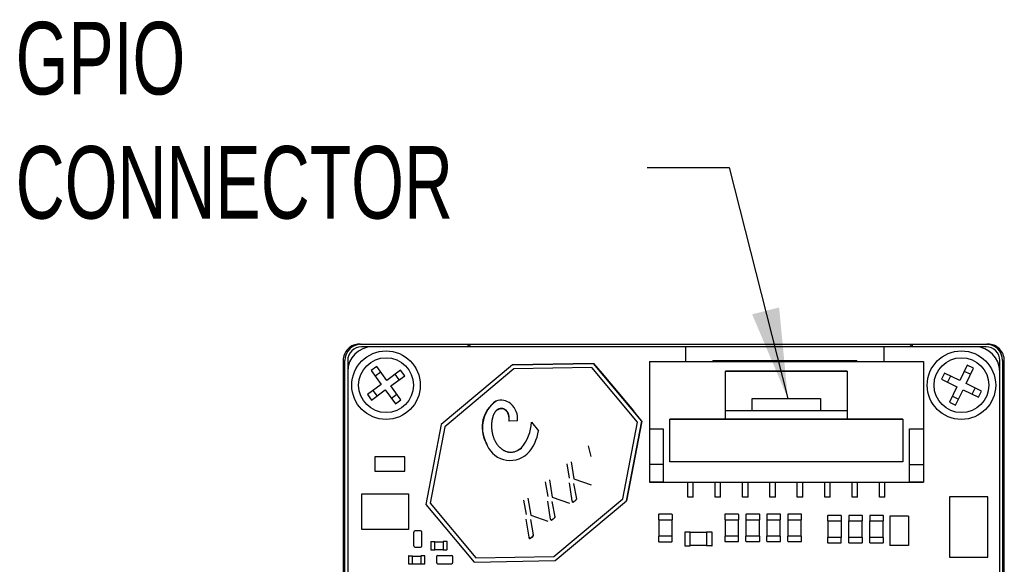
# Model space of a CAD drawing. Extents: x 5 to 274, y 5 to 212.
# Tile 9 of 11: x 187 to 223, y 111 to 130. Entities that reach past the tile are written whole.
import ezdxf
from ezdxf.enums import TextEntityAlignment as Align

# ---------------------------------------------------------------- set-up
doc = ezdxf.new("R2010")
doc.units = 0
doc.layers.get('0').update_dxf_attribs({"linetype": 'CONTINUOUS'})
doc.layers.add('DIMENSIONS', color=8, linetype='CONTINUOUS')

# ---------------------------------------------------------------- blocks, each defined once
blk = doc.blocks.new('SW_NOTE_5')
at = {"layer": 'DIMENSIONS', "color": 0, "flags": 128}
blk.add_lwpolyline([(-5.142, 8.425), (-2.14, 8.425), (0, 0)], dxfattribs=at)
at = {"layer": 'DIMENSIONS', "color": 0}
blk.add_solid([(0, 0), (-0.32, 3.325), (-1.305, 3.075)], dxfattribs=at)
at = {"layer": 'DIMENSIONS', "color": 0, "width": 0.7}
for s, p in [('GPIO', (-28.185, 10.3)), ('CONNECTOR', (-28.185, 5.772))]:
    blk.add_text(s, height=2.6458, dxfattribs=at).set_placement(p, align=Align.BOTTOM_LEFT)

msp = doc.modelspace()

# ---------------------------------------------------------------- linework, layer by layer
at = {"color": 7, "linetype": 'CONTINUOUS'}
for p, q in [((199.356, 118.533), (199.365, 118.533)), ((199.378, 118.533), (199.365, 118.533)), ((199.378, 118.533), (199.42, 118.533)), ((199.421, 118.533), (203.321, 118.533)), ((199.821, 118.433), (199.421, 118.433)), ((211.246, 118.433), (199.821, 118.433)), ((203.321, 118.433), (203.321, 118.533)), ((203.321, 118.533), (203.421, 118.433)), ((203.321, 118.533), (219.521, 118.533)), ((211.246, 118.433), (211.246, 117.893)), ((218.503, 118.433), (211.246, 118.433)), ((218.503, 117.893), (218.503, 118.433)), ((221.821, 118.433), (218.503, 118.433)), ((219.421, 118.433), (219.521, 118.533)), ((219.521, 118.533), (219.521, 118.433)), ((219.521, 118.533), (222.221, 118.533)), ((222.221, 118.433), (221.821, 118.433)), ((222.222, 118.533), (222.264, 118.533)), ((222.277, 118.533), (222.264, 118.533)), ((222.277, 118.533), (222.286, 118.533)), ((198.756, 117.933), (198.756, 117.927)), ((198.756, 117.927), (198.756, 95.14)), ((198.82, 95.133), (198.82, 117.933)), ((198.821, 95.133), (198.821, 117.933)), ((198.921, 117.933), (198.921, 117.533)), ((209.931, 117.893), (209.931, 115.443)), ((209.931, 117.893), (219.931, 117.893)), ((212.243, 117.93), (212.243, 117.893)), ((212.243, 117.93), (217.503, 117.93)), ((217.503, 117.893), (217.503, 117.93)), ((219.931, 117.893), (219.931, 115.443)), ((222.721, 117.533), (222.721, 117.933)), ((222.821, 117.933), (222.821, 95.133)), ((222.822, 117.933), (222.822, 95.133)), ((222.886, 117.927), (222.886, 117.933)), ((222.886, 95.14), (222.886, 117.927)), ((198.921, 117.533), (198.921, 95.533)), ((199.979, 117.712), (199.778, 117.565)), ((199.778, 117.565), (200.146, 117.06)), ((200.348, 117.208), (199.979, 117.712)), ((200.853, 117.577), (200.348, 117.208)), ((201, 117.375), (200.853, 117.577)), ((204.93, 117.777), (202.332, 115.598)), ((204.986, 117.628), (202.47, 115.517)), ((207.895, 117.829), (204.93, 117.777)), ((204.93, 117.777), (207.895, 117.829)), ((204.93, 117.777), (204.93, 117.777)), ((207.826, 117.678), (204.986, 117.628)), ((209.5, 115.683), (207.826, 117.678)), ((209.661, 115.724), (207.895, 117.829)), ((207.895, 117.829), (207.895, 117.829)), ((207.895, 117.829), (208.209, 117.455)), ((212.706, 117.543), (217.156, 117.543)), ((212.706, 115.793), (212.706, 117.543)), ((217.156, 117.543), (212.706, 117.543)), ((212.706, 117.543), (212.706, 117.543)), ((217.156, 117.543), (217.156, 115.793)), ((217.156, 117.543), (217.156, 117.543)), ((221.534, 117.763), (221.263, 117.2)), ((221.651, 117.429), (221.426, 117.538)), ((221.488, 117.091), (221.76, 117.654)), ((221.76, 117.654), (221.534, 117.763)), ((222.721, 95.533), (222.721, 117.533)), ((200.127, 117.511), (199.925, 117.363)), ((200.496, 117.006), (201, 117.375)), ((200.798, 117.227), (200.651, 117.429)), ((208.209, 117.455), (208.209, 117.455)), ((208.209, 117.455), (209.347, 116.099)), ((220.7, 117.472), (220.591, 117.247)), ((220.591, 117.247), (221.154, 116.975)), ((221.263, 117.2), (220.7, 117.472)), ((220.925, 117.363), (220.816, 117.138)), ((200.146, 117.06), (199.642, 116.692)), ((199.789, 116.49), (200.294, 116.859)), ((199.844, 116.839), (199.991, 116.637)), ((200.294, 116.859), (200.663, 116.354)), ((200.864, 116.501), (200.496, 117.006)), ((221.154, 116.975), (220.882, 116.412)), ((221.108, 116.303), (221.379, 116.866)), ((221.379, 116.866), (221.942, 116.595)), ((222.051, 116.82), (221.488, 117.091)), ((221.717, 116.703), (221.826, 116.928)), ((221.942, 116.595), (222.051, 116.82)), ((199.642, 116.692), (199.789, 116.49)), ((200.515, 116.556), (200.717, 116.703)), ((200.663, 116.354), (200.864, 116.501)), ((213.681, 116.093), (213.681, 116.543)), ((213.681, 116.543), (216.181, 116.543)), ((216.181, 116.543), (216.181, 116.093)), ((220.991, 116.637), (221.216, 116.529)), ((209.347, 116.099), (209.347, 116.099)), ((209.661, 115.724), (209.347, 116.099)), ((217.156, 116.093), (212.706, 116.093)), ((220.882, 116.412), (221.108, 116.303)), ((205.119, 115.732), (204.807, 115.72)), ((209.096, 112.813), (209.661, 115.724)), ((209.661, 115.724), (209.096, 112.813)), ((209.661, 115.724), (209.661, 115.724)), ((210.681, 115.793), (212.706, 115.793)), ((210.681, 114.243), (210.681, 115.793)), ((219.181, 115.793), (210.681, 115.793)), ((210.681, 115.793), (210.681, 115.793)), ((212.706, 115.793), (217.156, 115.793)), ((212.706, 115.793), (212.706, 115.793)), ((217.156, 115.793), (219.181, 115.793)), ((217.156, 115.793), (217.156, 115.793)), ((219.181, 115.793), (219.181, 114.243)), ((219.181, 115.793), (219.181, 115.793)), ((202.332, 115.598), (201.767, 112.687)), ((202.47, 115.517), (201.928, 112.728)), ((205.627, 115.681), (205.885, 115.373)), ((208.959, 112.894), (209.5, 115.683)), ((209.931, 115.443), (210.431, 115.443)), ((209.931, 115.443), (210.431, 115.443)), ((209.931, 115.443), (209.931, 115.443)), ((209.931, 115.443), (209.931, 114.143)), ((210.431, 115.443), (210.431, 113.493)), ((210.431, 115.443), (210.431, 115.443)), ((219.431, 115.443), (219.931, 115.443)), ((219.431, 113.493), (219.431, 115.443)), ((219.431, 115.443), (219.931, 115.443)), ((219.431, 115.443), (219.431, 115.443)), ((219.931, 115.443), (219.931, 115.443)), ((219.931, 115.443), (219.931, 114.143)), ((205.264, 114.742), (205.139, 114.663)), ((207.808, 114.43), (207.712, 114.816)), ((199.912, 114.415), (199.912, 113.891)), ((201.012, 114.415), (199.912, 114.415)), ((201.012, 113.891), (201.012, 114.415)), ((207.022, 113.637), (206.929, 114.164)), ((207.076, 114.242), (207.178, 113.614)), ((210.431, 114.143), (209.931, 114.143)), ((210.431, 114.143), (209.931, 114.143)), ((209.931, 114.143), (209.931, 114.143)), ((209.931, 114.143), (209.931, 113.493)), ((219.181, 114.243), (210.681, 114.243)), ((219.431, 114.143), (219.931, 114.143)), ((219.431, 114.143), (219.931, 114.143)), ((219.931, 114.143), (219.931, 114.143)), ((219.931, 114.143), (219.931, 113.493)), ((199.912, 113.891), (201.012, 113.891)), ((206.288, 113.58), (206.389, 112.952)), ((207.178, 113.614), (207.807, 113.393)), ((206.233, 112.976), (206.14, 113.502)), ((207.116, 112.813), (207.012, 113.469)), ((207.166, 113.452), (207.266, 112.893)), ((209.931, 113.493), (211.331, 113.493)), ((209.931, 113.493), (209.931, 113.493)), ((210.431, 113.493), (209.931, 113.493)), ((210.431, 113.493), (219.431, 113.493)), ((210.431, 113.493), (210.431, 113.493)), ((211.331, 113.493), (211.531, 113.493)), ((211.331, 112.943), (211.331, 113.493)), ((211.531, 113.493), (212.331, 113.493)), ((211.531, 112.943), (211.531, 113.493)), ((212.331, 113.493), (212.531, 113.493)), ((212.331, 112.943), (212.331, 113.493)), ((212.531, 113.493), (213.331, 113.493)), ((212.531, 112.943), (212.531, 113.493)), ((213.331, 113.493), (213.531, 113.493)), ((213.331, 112.943), (213.331, 113.493)), ((213.531, 113.493), (214.331, 113.493)), ((213.531, 112.943), (213.531, 113.493)), ((214.331, 113.493), (214.531, 113.493)), ((214.331, 112.943), (214.331, 113.493)), ((214.531, 113.493), (215.331, 113.493)), ((214.531, 112.943), (214.531, 113.493)), ((215.331, 113.493), (215.531, 113.493)), ((215.331, 112.943), (215.331, 113.493)), ((215.531, 113.493), (216.331, 113.493)), ((215.531, 112.943), (215.531, 113.493)), ((216.331, 113.493), (216.531, 113.493)), ((216.331, 112.943), (216.331, 113.493)), ((216.531, 113.493), (217.331, 113.493)), ((216.531, 112.943), (216.531, 113.493)), ((217.331, 113.493), (217.531, 113.493)), ((217.331, 112.943), (217.331, 113.493)), ((217.531, 113.493), (218.331, 113.493)), ((217.531, 112.943), (217.531, 113.493)), ((218.331, 113.493), (218.531, 113.493)), ((218.331, 112.943), (218.331, 113.493)), ((218.531, 113.493), (219.931, 113.493)), ((218.531, 112.943), (218.531, 113.493)), ((219.431, 113.493), (219.431, 113.493)), ((219.931, 113.493), (219.431, 113.493)), ((219.931, 113.493), (219.931, 113.493)), ((199.442, 111.773), (199.442, 113.073)), ((199.442, 113.073), (201.142, 113.073)), ((201.142, 113.073), (201.142, 111.773)), ((205.445, 112.314), (205.352, 112.841)), ((205.499, 112.918), (205.601, 112.29)), ((206.389, 112.952), (207.018, 112.731)), ((206.442, 110.783), (208.959, 112.894)), ((211.531, 112.943), (211.331, 112.943)), ((211.331, 112.943), (211.331, 112.943)), ((211.531, 112.943), (211.331, 112.943)), ((211.531, 112.943), (211.531, 112.943)), ((212.531, 112.943), (212.331, 112.943)), ((212.531, 112.943), (212.331, 112.943)), ((212.331, 112.943), (212.331, 112.943)), ((212.531, 112.943), (212.531, 112.943)), ((213.531, 112.943), (213.331, 112.943)), ((213.531, 112.943), (213.331, 112.943)), ((213.331, 112.943), (213.331, 112.943)), ((213.531, 112.943), (213.531, 112.943)), ((214.531, 112.943), (214.331, 112.943)), ((214.531, 112.943), (214.331, 112.943)), ((214.331, 112.943), (214.331, 112.943)), ((214.531, 112.943), (214.531, 112.943)), ((215.531, 112.943), (215.331, 112.943)), ((215.331, 112.943), (215.331, 112.943)), ((215.531, 112.943), (215.331, 112.943)), ((215.531, 112.943), (215.531, 112.943)), ((216.531, 112.943), (216.331, 112.943)), ((216.531, 112.943), (216.331, 112.943)), ((216.331, 112.943), (216.331, 112.943)), ((216.531, 112.943), (216.531, 112.943)), ((217.531, 112.943), (217.331, 112.943)), ((217.531, 112.943), (217.331, 112.943)), ((217.331, 112.943), (217.331, 112.943)), ((217.531, 112.943), (217.531, 112.943)), ((218.531, 112.943), (218.331, 112.943)), ((218.531, 112.943), (218.331, 112.943)), ((218.331, 112.943), (218.331, 112.943)), ((218.531, 112.943), (218.531, 112.943)), ((222.289, 112.961), (220.889, 112.961)), ((220.889, 112.961), (220.889, 110.761)), ((222.289, 110.761), (222.289, 112.961)), ((201.767, 112.687), (203.533, 110.582)), ((201.928, 112.728), (203.602, 110.733)), ((206.327, 112.152), (206.224, 112.808)), ((206.377, 112.79), (206.478, 112.231)), ((206.498, 110.634), (209.096, 112.813)), ((209.096, 112.813), (209.096, 112.813)), ((205.539, 111.49), (205.435, 112.146)), ((205.589, 112.129), (205.689, 111.57)), ((205.601, 112.29), (206.229, 112.069)), ((210.261, 112.313), (210.261, 112.123)), ((210.261, 112.123), (210.271, 112.123)), ((210.751, 112.323), (210.271, 112.323)), ((210.271, 112.323), (210.271, 112.313)), ((210.271, 112.123), (210.751, 112.123)), ((210.271, 112.123), (210.271, 111.523)), ((210.751, 112.323), (210.751, 112.313)), ((210.751, 112.123), (210.761, 112.123)), ((210.751, 112.123), (210.751, 111.523)), ((210.761, 112.313), (210.761, 112.123)), ((212.688, 112.318), (212.688, 112.128)), ((212.688, 112.128), (212.698, 112.128)), ((213.178, 112.328), (212.698, 112.328)), ((212.698, 112.328), (212.698, 112.318)), ((212.698, 112.128), (213.178, 112.128)), ((212.698, 112.128), (212.698, 111.528)), ((213.178, 112.328), (213.178, 112.318)), ((213.178, 112.128), (213.188, 112.128)), ((213.178, 112.128), (213.178, 111.528)), ((213.188, 112.318), (213.188, 112.128)), ((213.457, 112.318), (213.457, 112.128)), ((213.457, 112.128), (213.467, 112.128)), ((213.467, 112.328), (213.467, 112.318)), ((213.947, 112.328), (213.467, 112.328)), ((213.467, 112.128), (213.947, 112.128)), ((213.467, 111.528), (213.467, 112.128)), ((213.947, 112.328), (213.947, 112.318)), ((213.947, 112.128), (213.957, 112.128)), ((213.947, 111.528), (213.947, 112.128)), ((213.957, 112.128), (213.957, 112.318)), ((214.219, 112.318), (214.219, 112.128)), ((214.219, 112.128), (214.229, 112.128)), ((214.229, 112.328), (214.229, 112.318)), ((214.709, 112.328), (214.229, 112.328)), ((214.229, 112.128), (214.709, 112.128)), ((214.229, 111.528), (214.229, 112.128)), ((214.709, 112.328), (214.709, 112.318)), ((214.709, 112.128), (214.719, 112.128)), ((214.709, 111.528), (214.709, 112.128)), ((214.719, 112.128), (214.719, 112.318)), ((214.986, 112.318), (214.986, 112.128)), ((214.986, 112.128), (214.996, 112.128)), ((214.996, 112.328), (214.996, 112.318)), ((215.476, 112.328), (214.996, 112.328)), ((214.996, 112.128), (215.476, 112.128)), ((214.996, 111.528), (214.996, 112.128)), ((215.476, 112.328), (215.476, 112.318)), ((215.476, 112.128), (215.486, 112.128)), ((215.476, 111.528), (215.476, 112.128)), ((215.486, 112.128), (215.486, 112.318)), ((216.437, 112.27), (216.437, 112.08)), ((216.927, 112.28), (216.447, 112.28)), ((216.447, 112.28), (216.447, 112.27)), ((216.927, 112.28), (216.927, 112.27)), ((216.937, 112.27), (216.937, 112.08)), ((217.206, 112.27), (217.206, 112.08)), ((217.216, 112.28), (217.216, 112.27)), ((217.696, 112.28), (217.216, 112.28)), ((217.696, 112.28), (217.696, 112.27)), ((217.706, 112.08), (217.706, 112.27)), ((217.973, 112.27), (217.973, 112.08)), ((217.983, 112.28), (217.983, 112.27)), ((218.463, 112.28), (217.983, 112.28)), ((218.463, 112.28), (218.463, 112.27)), ((218.473, 112.08), (218.473, 112.27)), ((218.709, 112.256), (218.709, 111.181)), ((219.384, 112.256), (218.709, 112.256)), ((219.384, 112.256), (219.384, 111.181)), ((201.142, 111.773), (199.442, 111.773)), ((216.437, 112.08), (216.447, 112.08)), ((216.447, 112.08), (216.927, 112.08)), ((216.447, 112.08), (216.447, 111.48)), ((216.927, 112.08), (216.937, 112.08)), ((216.927, 112.08), (216.927, 111.48)), ((217.206, 112.08), (217.216, 112.08)), ((217.216, 112.08), (217.696, 112.08)), ((217.216, 111.48), (217.216, 112.08)), ((217.696, 112.08), (217.706, 112.08)), ((217.696, 111.48), (217.696, 112.08)), ((217.973, 112.08), (217.983, 112.08)), ((217.983, 112.08), (218.463, 112.08)), ((217.983, 111.48), (217.983, 112.08)), ((218.463, 112.08), (218.473, 112.08)), ((218.463, 111.48), (218.463, 112.08)), ((201.331, 111.173), (201.331, 111.673)), ((201.581, 111.723), (201.381, 111.723)), ((201.631, 111.173), (201.631, 111.673)), ((210.261, 111.523), (210.261, 111.333)), ((210.271, 111.523), (210.261, 111.523)), ((210.751, 111.523), (210.271, 111.523)), ((210.761, 111.523), (210.751, 111.523)), ((210.761, 111.333), (210.761, 111.523)), ((211.221, 111.663), (211.221, 111.183)), ((211.221, 111.663), (211.231, 111.663)), ((211.421, 111.673), (211.231, 111.673)), ((211.421, 111.663), (211.421, 111.673)), ((211.421, 111.183), (211.421, 111.663)), ((212.021, 111.663), (211.421, 111.663)), ((212.021, 111.673), (212.021, 111.663)), ((212.211, 111.673), (212.021, 111.673)), ((212.021, 111.663), (212.021, 111.183)), ((212.221, 111.663), (212.211, 111.663)), ((212.221, 111.183), (212.221, 111.663)), ((212.688, 111.528), (212.688, 111.338)), ((212.698, 111.528), (212.688, 111.528)), ((213.178, 111.528), (212.698, 111.528)), ((213.188, 111.528), (213.178, 111.528)), ((213.188, 111.338), (213.188, 111.528)), ((213.457, 111.338), (213.457, 111.528)), ((213.467, 111.528), (213.457, 111.528)), ((213.947, 111.528), (213.467, 111.528)), ((213.957, 111.528), (213.947, 111.528)), ((213.957, 111.338), (213.957, 111.528)), ((214.219, 111.338), (214.219, 111.528)), ((214.229, 111.528), (214.219, 111.528)), ((214.709, 111.528), (214.229, 111.528)), ((214.719, 111.528), (214.709, 111.528)), ((214.719, 111.338), (214.719, 111.528)), ((214.986, 111.338), (214.986, 111.528)), ((214.996, 111.528), (214.986, 111.528)), ((215.476, 111.528), (214.996, 111.528)), ((215.486, 111.528), (215.476, 111.528)), ((215.486, 111.338), (215.486, 111.528)), ((216.437, 111.48), (216.437, 111.29)), ((216.447, 111.48), (216.437, 111.48)), ((216.927, 111.48), (216.447, 111.48)), ((216.937, 111.48), (216.927, 111.48)), ((216.937, 111.29), (216.937, 111.48)), ((217.206, 111.29), (217.206, 111.48)), ((217.216, 111.48), (217.206, 111.48)), ((217.696, 111.48), (217.216, 111.48)), ((217.706, 111.48), (217.696, 111.48)), ((217.706, 111.29), (217.706, 111.48)), ((217.973, 111.29), (217.973, 111.48)), ((217.983, 111.48), (217.973, 111.48)), ((218.463, 111.48), (217.983, 111.48)), ((218.473, 111.48), (218.463, 111.48)), ((218.473, 111.29), (218.473, 111.48)), ((201.381, 111.123), (201.581, 111.123)), ((201.951, 111.323), (201.951, 111.043)), ((201.951, 111.323), (201.961, 111.323)), ((201.961, 111.333), (202.101, 111.333)), ((202.101, 111.323), (202.101, 111.333)), ((202.101, 111.043), (202.101, 111.323)), ((202.101, 111.323), (202.401, 111.323)), ((202.401, 111.333), (202.401, 111.323)), ((202.541, 111.333), (202.401, 111.333)), ((202.401, 111.323), (202.401, 111.043)), ((202.551, 111.323), (202.541, 111.323)), ((202.551, 111.043), (202.551, 111.323)), ((210.271, 111.323), (210.271, 111.333)), ((210.271, 111.323), (210.751, 111.323)), ((210.751, 111.323), (210.751, 111.333)), ((211.221, 111.183), (211.231, 111.183)), ((211.231, 111.173), (211.421, 111.173)), ((211.421, 111.173), (211.421, 111.183)), ((212.021, 111.183), (211.421, 111.183)), ((212.021, 111.183), (212.021, 111.173)), ((212.211, 111.173), (212.021, 111.173)), ((212.221, 111.183), (212.211, 111.183)), ((212.698, 111.328), (212.698, 111.338)), ((212.698, 111.328), (213.178, 111.328)), ((213.178, 111.328), (213.178, 111.338)), ((213.467, 111.328), (213.467, 111.338)), ((213.467, 111.328), (213.947, 111.328)), ((213.947, 111.328), (213.947, 111.338)), ((214.229, 111.328), (214.229, 111.338)), ((214.229, 111.328), (214.709, 111.328)), ((214.709, 111.328), (214.709, 111.338)), ((214.996, 111.328), (214.996, 111.338)), ((214.996, 111.328), (215.476, 111.328)), ((215.476, 111.328), (215.476, 111.338)), ((216.447, 111.28), (216.447, 111.29)), ((216.447, 111.28), (216.927, 111.28)), ((216.927, 111.28), (216.927, 111.29)), ((217.216, 111.28), (217.216, 111.29)), ((217.216, 111.28), (217.696, 111.28)), ((217.696, 111.28), (217.696, 111.29)), ((217.983, 111.28), (217.983, 111.29)), ((217.983, 111.28), (218.463, 111.28)), ((218.463, 111.28), (218.463, 111.29)), ((219.384, 111.181), (218.709, 111.181)), ((201.141, 110.803), (201.141, 110.523)), ((201.141, 110.803), (201.151, 110.803)), ((201.151, 110.813), (201.291, 110.813)), ((201.291, 110.803), (201.291, 110.813)), ((201.291, 110.523), (201.291, 110.803)), ((201.291, 110.803), (201.591, 110.803)), ((201.591, 110.813), (201.591, 110.803)), ((201.731, 110.813), (201.591, 110.813)), ((201.591, 110.803), (201.591, 110.523)), ((201.741, 110.803), (201.731, 110.803)), ((201.741, 110.523), (201.741, 110.803)), ((201.951, 111.043), (201.961, 111.043)), ((201.961, 111.033), (202.101, 111.033)), ((202.101, 111.033), (202.101, 111.043)), ((202.101, 111.043), (202.401, 111.043)), ((202.161, 110.773), (202.161, 110.573)), ((202.211, 110.823), (202.711, 110.823)), ((202.401, 111.043), (202.401, 111.033)), ((202.401, 111.033), (202.541, 111.033)), ((202.551, 111.043), (202.541, 111.043)), ((202.761, 110.573), (202.761, 110.773)), ((203.602, 110.733), (206.442, 110.783)), ((220.889, 110.761), (222.289, 110.761)), ((201.141, 110.523), (201.151, 110.523)), ((201.151, 110.513), (201.291, 110.513)), ((201.291, 110.513), (201.291, 110.523)), ((201.291, 110.523), (201.591, 110.523)), ((201.591, 110.523), (201.591, 110.513)), ((201.591, 110.513), (201.731, 110.513)), ((201.741, 110.523), (201.731, 110.523)), ((202.211, 110.523), (202.711, 110.523)), ((203.533, 110.582), (206.498, 110.634))]:
    msp.add_line(p, q, dxfattribs=at)
at = {"color": 7, "linetype": 'CONTINUOUS', "flags": 128}
for points in [[(222.264, 118.533), (222.338, 118.529), (222.411, 118.516), (222.443, 118.508), (222.441, 118.509)], [(204.461, 116.174), (204.459, 116.174), (204.451, 116.172), (204.436, 116.166), (204.421, 116.16), (204.407, 116.153), (204.393, 116.145), (204.386, 116.14), (204.373, 116.131), (204.361, 116.121), (204.355, 116.116), (204.343, 116.106), (204.332, 116.094), (204.326, 116.088), (204.316, 116.076), (204.306, 116.064), (204.296, 116.051), (204.287, 116.038), (204.283, 116.031), (204.274, 116.017), (204.266, 116.003), (204.259, 115.989), (204.252, 115.975), (204.245, 115.96), (204.239, 115.946), (204.233, 115.931), (204.227, 115.916), (204.222, 115.901), (204.217, 115.886), (204.212, 115.87), (204.208, 115.855), (204.204, 115.839), (204.2, 115.824), (204.196, 115.808), (204.193, 115.793), (204.19, 115.777), (204.184, 115.745), (204.182, 115.73), (204.18, 115.714), (204.178, 115.698), (204.176, 115.682), (204.175, 115.666), (204.173, 115.65), (204.171, 115.618), (204.171, 115.602), (204.17, 115.586), (204.17, 115.57), (204.17, 115.554), (204.17, 115.538), (204.171, 115.506), (204.171, 115.49), (204.172, 115.474), (204.173, 115.458), (204.174, 115.442), (204.176, 115.426), (204.179, 115.394), (204.181, 115.379), (204.183, 115.363), (204.185, 115.347), (204.188, 115.331), (204.19, 115.315), (204.197, 115.284), (204.2, 115.268), (204.203, 115.253), (204.207, 115.237), (204.211, 115.222), (204.215, 115.206), (204.227, 115.168)], [(204.292, 116.043), (204.365, 116.125), (204.461, 116.174)], [(204.807, 115.72), (204.807, 115.722), (204.808, 115.73), (204.81, 115.745), (204.811, 115.761), (204.812, 115.769), (204.812, 115.777), (204.813, 115.793), (204.813, 115.801), (204.812, 115.817), (204.812, 115.825), (204.812, 115.833), (204.81, 115.849), (204.81, 115.857), (204.808, 115.873), (204.806, 115.881), (204.805, 115.889), (204.802, 115.905), (204.8, 115.912), (204.799, 115.92), (204.795, 115.936), (204.792, 115.943), (204.79, 115.951), (204.785, 115.966), (204.782, 115.974), (204.779, 115.981), (204.773, 115.996), (204.77, 116.003), (204.767, 116.011), (204.76, 116.025), (204.756, 116.032), (204.752, 116.039), (204.748, 116.046), (204.739, 116.059), (204.735, 116.066), (204.73, 116.073), (204.725, 116.079), (204.72, 116.085), (204.71, 116.097), (204.705, 116.103), (204.699, 116.109), (204.693, 116.115), (204.687, 116.12), (204.681, 116.125), (204.675, 116.131), (204.663, 116.14), (204.656, 116.145), (204.649, 116.149), (204.642, 116.153), (204.635, 116.157), (204.628, 116.161), (204.621, 116.164), (204.614, 116.167), (204.599, 116.173), (204.591, 116.175), (204.583, 116.177), (204.575, 116.179), (204.568, 116.181), (204.56, 116.182), (204.552, 116.183), (204.536, 116.184), (204.528, 116.184), (204.52, 116.184), (204.512, 116.183), (204.504, 116.183), (204.488, 116.181), (204.48, 116.179), (204.461, 116.174)], [(204.461, 116.174), (204.54, 116.184), (204.616, 116.166), (204.679, 116.128), (204.733, 116.068), (204.774, 115.995), (204.801, 115.909), (204.807, 115.72)], [(204.227, 115.168), (204.227, 115.166), (204.23, 115.158), (204.24, 115.128), (204.252, 115.098), (204.258, 115.083), (204.271, 115.054), (204.277, 115.039), (204.291, 115.011), (204.299, 114.996), (204.306, 114.982), (204.322, 114.954), (204.33, 114.941), (204.338, 114.927), (204.356, 114.9), (204.365, 114.887), (204.374, 114.874), (204.384, 114.861), (204.404, 114.836), (204.414, 114.824), (204.425, 114.812), (204.446, 114.788), (204.457, 114.777), (204.469, 114.766), (204.48, 114.755), (204.492, 114.744), (204.517, 114.723), (204.529, 114.713), (204.542, 114.704), (204.555, 114.694), (204.568, 114.685), (204.595, 114.668), (204.609, 114.66), (204.623, 114.653), (204.638, 114.645), (204.652, 114.639), (204.667, 114.632), (204.682, 114.626), (204.712, 114.615), (204.727, 114.61), (204.742, 114.606), (204.758, 114.602), (204.774, 114.599), (204.789, 114.596), (204.805, 114.594), (204.821, 114.592), (204.853, 114.589), (204.869, 114.589), (204.885, 114.589), (204.901, 114.59), (204.917, 114.591), (204.933, 114.592), (204.964, 114.597), (204.98, 114.6), (204.996, 114.604), (205.011, 114.608), (205.027, 114.612), (205.057, 114.622), (205.072, 114.628), (205.087, 114.634), (205.116, 114.647), (205.13, 114.654), (205.144, 114.662), (205.172, 114.678), (205.186, 114.686), (205.212, 114.704), (205.225, 114.713), (205.264, 114.742)], [(205.472, 114.529), (205.609, 114.681), (205.612, 114.687)], [(207.266, 112.893), (207.267, 112.878), (207.265, 112.866), (207.249, 112.843), (207.208, 112.806)], [(207.208, 112.806), (207.249, 112.843), (207.265, 112.866), (207.268, 112.877), (207.266, 112.893)], [(207.208, 112.806), (207.152, 112.767), (207.144, 112.766), (207.14, 112.766), (207.136, 112.767), (207.13, 112.772), (207.125, 112.78), (207.116, 112.813)], [(207.116, 112.813), (207.125, 112.78), (207.129, 112.772), (207.132, 112.77), (207.136, 112.768), (207.139, 112.766), (207.143, 112.766), (207.152, 112.767), (207.174, 112.779), (207.177, 112.781)], [(206.42, 112.144), (206.364, 112.106), (206.355, 112.104), (206.351, 112.104), (206.348, 112.106), (206.341, 112.111), (206.336, 112.119), (206.327, 112.152)], [(206.327, 112.152), (206.336, 112.119), (206.341, 112.111), (206.344, 112.108), (206.347, 112.106), (206.351, 112.105), (206.355, 112.104), (206.364, 112.106), (206.386, 112.118), (206.388, 112.12)], [(206.478, 112.231), (206.479, 112.216), (206.477, 112.204), (206.461, 112.181), (206.42, 112.144)], [(206.42, 112.144), (206.461, 112.181), (206.477, 112.204), (206.479, 112.215), (206.478, 112.231)], [(205.631, 111.482), (205.575, 111.444), (205.567, 111.442), (205.563, 111.443), (205.559, 111.444), (205.553, 111.449), (205.547, 111.457), (205.539, 111.49)], [(205.539, 111.49), (205.547, 111.457), (205.552, 111.449), (205.555, 111.446), (205.559, 111.444), (205.562, 111.443), (205.566, 111.443), (205.575, 111.444), (205.597, 111.456), (205.6, 111.458)], [(205.689, 111.57), (205.69, 111.554), (205.688, 111.542), (205.672, 111.52), (205.631, 111.482)], [(205.631, 111.482), (205.672, 111.52), (205.688, 111.542), (205.69, 111.554), (205.689, 111.57)]]:
    msp.add_lwpolyline(points, dxfattribs=at)
at = {"color": 7, "linetype": 'CONTINUOUS'}
for centre, radius in [((200.321, 117.033), 1.25), ((221.321, 117.033), 1.25), ((200.321, 117.033), 1), ((221.321, 117.033), 1)]:
    msp.add_circle(centre, radius, dxfattribs=at)
for centre, radius, start, end in [((199.356, 117.933), 0.6, 89.9876, 180.0102), ((199.421, 117.933), 0.6, 90, 180), ((199.821, 117.533), 0.9, 90, 180), ((199.421, 117.933), 0.5, 90, 180), ((199.361, 117.996), 0.538, 89.6299, 107.5054), ((199.551, 116.64), 1.901, 95.2084, 100.5882), ((221.821, 117.533), 0.9, 360, 90), ((222.221, 117.933), 0.6, 360, 90), ((222.221, 117.933), 0.5, 360, 90), ((222.286, 117.933), 0.6, 359.9875, 90.0147), ((204.972, 115.499), 1.146, 123.8686, 208.828), ((205.028, 115.485), 1.189, 125.7295, 206.9671), ((204.52, 115.955), 0.529, 48.4813, 110.6576), ((204.426, 115.814), 0.698, 353.2395, 50.3763), ((204.04, 115.756), 1.589, 320.377, 357.3049), ((204.037, 115.757), 1.592, 320.4126, 357.2693), ((204.387, 115.583), 1.512, 315.8399, 352.0323), ((204.851, 115.208), 0.92, 196.5147, 312.5185), ((204.851, 115.209), 0.921, 196.6074, 312.4258), ((210.271, 112.313), 0.01, 90, 180), ((210.751, 112.313), 0.01, 0, 90), ((212.698, 112.318), 0.01, 90, 180), ((213.178, 112.318), 0.01, 0, 90), ((213.467, 112.318), 0.01, 90, 180), ((213.947, 112.318), 0.01, 0, 90), ((214.229, 112.318), 0.01, 90, 180), ((214.709, 112.318), 0.01, 0, 90), ((214.996, 112.318), 0.01, 90, 180), ((215.476, 112.318), 0.01, 0, 90), ((216.447, 112.27), 0.01, 90, 180), ((216.927, 112.27), 0.01, 0, 90), ((217.216, 112.27), 0.01, 90, 180), ((217.696, 112.27), 0.01, 0, 90), ((217.983, 112.27), 0.01, 90, 180), ((218.463, 112.27), 0.01, 0, 90), ((201.381, 111.673), 0.05, 90, 180), ((201.381, 111.673), 0.05, 90, 180), ((201.581, 111.673), 0.05, 0, 90), ((211.231, 111.663), 0.01, 90, 180), ((212.211, 111.663), 0.01, 0, 90), ((201.381, 111.173), 0.05, 180, 270), ((201.381, 111.173), 0.05, 180, 270), ((201.581, 111.173), 0.05, 270, 0), ((201.961, 111.323), 0.01, 90, 180), ((202.541, 111.323), 0.01, 0, 90), ((210.271, 111.333), 0.01, 180, 270), ((210.751, 111.333), 0.01, 270, 0), ((211.231, 111.183), 0.01, 180, 270), ((212.211, 111.183), 0.01, 270, 0), ((212.698, 111.338), 0.01, 180, 270), ((213.178, 111.338), 0.01, 270, 0), ((213.467, 111.338), 0.01, 180, 270), ((213.947, 111.338), 0.01, 270, 0), ((214.229, 111.338), 0.01, 180, 270), ((214.709, 111.338), 0.01, 270, 0), ((214.996, 111.338), 0.01, 180, 270), ((215.476, 111.338), 0.01, 270, 0), ((216.447, 111.29), 0.01, 180, 270), ((216.927, 111.29), 0.01, 270, 0), ((217.216, 111.29), 0.01, 180, 270), ((217.696, 111.29), 0.01, 270, 0), ((217.983, 111.29), 0.01, 180, 270), ((218.463, 111.29), 0.01, 270, 0), ((201.151, 110.803), 0.01, 90, 180), ((201.731, 110.803), 0.01, 0, 90), ((201.961, 111.043), 0.01, 180, 270), ((202.211, 110.773), 0.05, 90, 180), ((202.211, 110.773), 0.05, 90, 180), ((202.541, 111.043), 0.01, 270, 0), ((202.711, 110.773), 0.05, 0, 90), ((202.711, 110.773), 0.05, 0, 90), ((201.151, 110.523), 0.01, 180, 270), ((201.731, 110.523), 0.01, 270, 0), ((202.211, 110.573), 0.05, 180, 270), ((202.711, 110.573), 0.05, 270, 0)]:
    msp.add_arc(centre, radius, start, end, dxfattribs=at)

# ---------------------------------------------------------------- block references
at = {"layer": 'DIMENSIONS'}
msp.add_blockref('SW_NOTE_5', (214.987, 116.543), dxfattribs=at)

doc.saveas('drawing.dxf')
